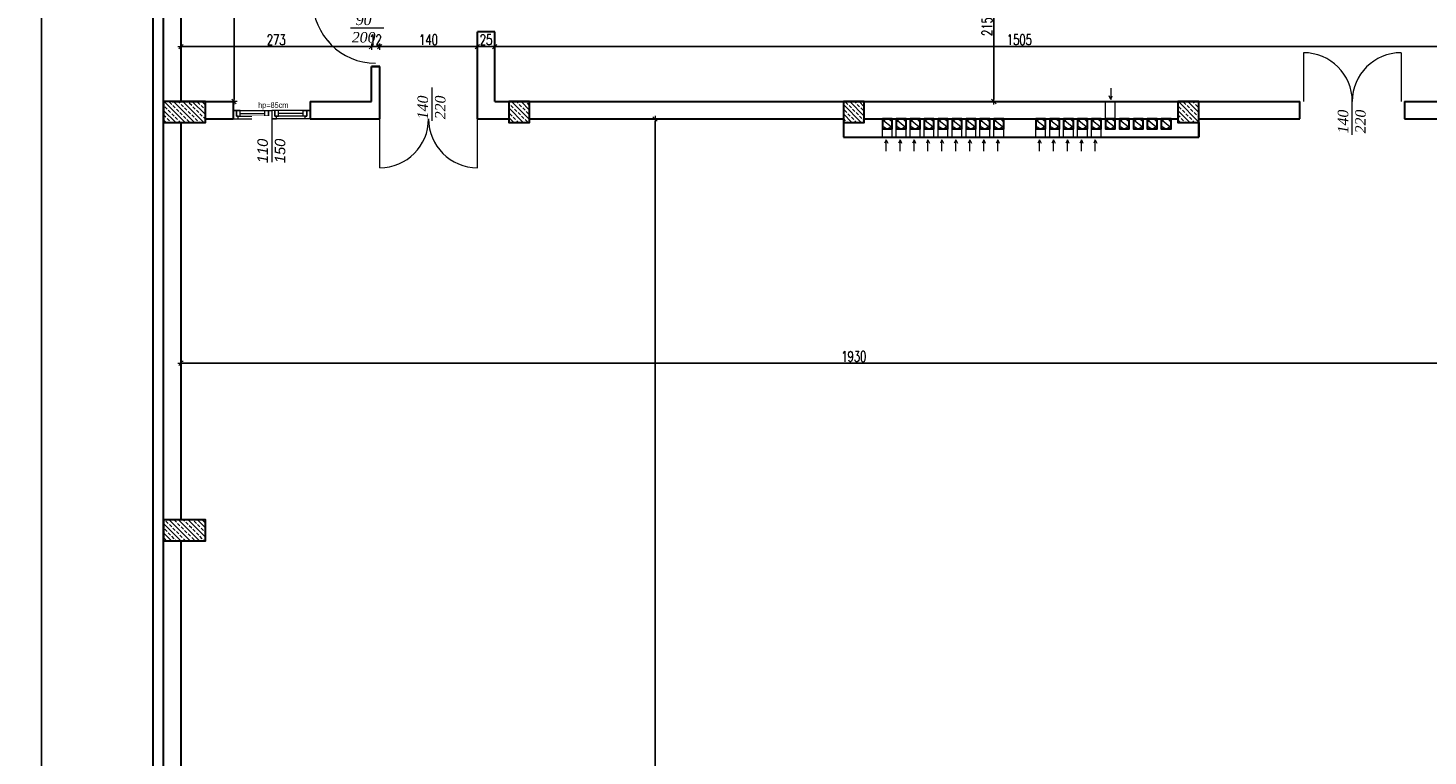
# Model space of a CAD drawing. Header units: millimetres. Extents: x 64838 to 107664, y -36848 to 0.
# Tile 48 of 109: x 75963 to 77971, y -29279 to -28235. Entities that reach past the tile are written whole.
import ezdxf

# ---------------------------------------------------------------- set-up
doc = ezdxf.new("R2010")
doc.units = ezdxf.units.MM
doc.layers.get('Defpoints').update_dxf_attribs({"color": 30})
for name, color, linetype, lineweight in [('0.35', 132, 'Continuous', 35), ('J opisy', 7, 'Continuous', 9), ('J stolarka_okna', 144, 'Continuous', 0), ('J wymiary', 1, 'Continuous', 9), ('sciany', 252, 'Continuous', 30)]:
    doc.layers.add(name, color=color, linetype=linetype, lineweight=lineweight)
doc.styles.add('ADESK2', font='simplex', dxfattribs={"width": 0.7})
doc.styles.get("Standard").update_dxf_attribs({"font": 'arial.ttf'})
doc.dimstyles.new('1-100', dxfattribs={"dimscale": 1.5, "dimtxt": 10, "dimasz": 2, "dimexe": 1, "dimexo": 1, "dimgap": 1.5, "dimtad": 1, "dimdec": 0, "dimrnd": 0.5, "dimdsep": 46, "dimtxsty": 'ADESK2', "dimblk": 'wymiar', "dimcen": -1, "dimdle": 5, "dimse1": 1, "dimse2": 1, "dimclrd": 256, "dimclre": 256, "dimclrt": 256, "dimadec": 0, "dimazin": 0, "dimtfac": 1, "dimtdec": 0, "dimtix": 1, "dimtmove": 0, "dimatfit": 3, "dimfxl": 20, "dimfxlon": 1, "dimtolj": 1, "dimtzin": 0, "dimarcsym": 0})
pattern_1 = [(135, (10492.195, -22509.741), (-6.7351921, -6.7351921), []), (135, (10492.195, -22503.006), (-6.7351921, -6.7351921), [4.7625, -2.38125])]

# ---------------------------------------------------------------- blocks, each defined once
blk = doc.blocks.new('wymiar')
for p, q in [((1.5, 0), (-1.5, 0)), ((1.06, 1.06), (-1.06, -1.06)), ((0, 1.5), (0, -1.5))]:
    blk.add_line(p, q)
blk = doc.blocks.new('*D1007')
at = {"layer": 'Defpoints', "color": 0, "ltscale": 4}
for p in [(76182.1, -28170), (76455.1, -28170), (76455.1, -28261.2)]:
    blk.add_point(p, dxfattribs=at)
at = {"layer": 'J wymiary', "lineweight": -2}
blk.add_line((76185.1, -28261.2), (76452.1, -28261.2), dxfattribs=at)
at = {"layer": 'J wymiary', "lineweight": -2, "ltscale": 4, "xscale": 3, "yscale": 3, "zscale": 3, "rotation": 180}
blk.add_blockref('wymiar', (76182.1, -28261.2), dxfattribs=at)
at = {"layer": 'J wymiary', "lineweight": -2, "ltscale": 4, "xscale": 3, "yscale": 3, "zscale": 3}
blk.add_blockref('wymiar', (76455.1, -28261.2), dxfattribs=at)
at = {"layer": 'J wymiary', "ltscale": 4, "insert": (76318.6, -28251.4), "char_height": 15, "attachment_point": 5, "style": 'ADESK2'}
blk.add_mtext('\\A1;273', dxfattribs=at)
blk = doc.blocks.new('*D1008')
at = {"layer": 'Defpoints', "color": 0, "ltscale": 4}
for p in [(76455.1, -28170), (76467.1, -28159.2), (76467.1, -28261.2)]:
    blk.add_point(p, dxfattribs=at)
at = {"layer": 'J wymiary', "lineweight": -2}
for p, q in [((76452.1, -28261.2), (76449.1, -28261.2)), ((76455.1, -28261.2), (76467.1, -28261.2)), ((76470.1, -28261.2), (76473.1, -28261.2))]:
    blk.add_line(p, q, dxfattribs=at)
at = {"layer": 'J wymiary', "lineweight": -2, "ltscale": 4, "xscale": 3, "yscale": 3, "zscale": 3}
blk.add_blockref('wymiar', (76455.1, -28261.2), dxfattribs=at)
at = {"layer": 'J wymiary', "lineweight": -2, "ltscale": 4, "xscale": 3, "yscale": 3, "zscale": 3, "rotation": 180}
blk.add_blockref('wymiar', (76467.1, -28261.2), dxfattribs=at)
at = {"layer": 'J wymiary', "ltscale": 4, "insert": (76461.1, -28251.4), "char_height": 15, "attachment_point": 5, "style": 'ADESK2'}
blk.add_mtext('\\A1;12', dxfattribs=at)
blk = doc.blocks.new('*D1009')
at = {"layer": 'Defpoints', "color": 0, "ltscale": 4}
for p in [(76467.1, -28159.2), (76607.1, -28261.2), (76607.1, -28290.9)]:
    blk.add_point(p, dxfattribs=at)
at = {"layer": 'J wymiary', "lineweight": -2}
blk.add_line((76470.1, -28261.2), (76604.1, -28261.2), dxfattribs=at)
at = {"layer": 'J wymiary', "lineweight": -2, "ltscale": 4, "xscale": 3, "yscale": 3, "zscale": 3, "rotation": 180}
blk.add_blockref('wymiar', (76467.1, -28261.2), dxfattribs=at)
at = {"layer": 'J wymiary', "lineweight": -2, "ltscale": 4, "xscale": 3, "yscale": 3, "zscale": 3}
blk.add_blockref('wymiar', (76607.1, -28261.2), dxfattribs=at)
at = {"layer": 'J wymiary', "ltscale": 4, "insert": (76537.1, -28251.4), "char_height": 15, "attachment_point": 5, "style": 'ADESK2'}
blk.add_mtext('\\A1;140', dxfattribs=at)
blk = doc.blocks.new('*D1010')
at = {"layer": 'Defpoints', "color": 0, "ltscale": 4}
for p in [(76632.1, -28261.2), (76607.1, -28290.9), (76632.1, -28293)]:
    blk.add_point(p, dxfattribs=at)
at = {"layer": 'J wymiary', "lineweight": -2}
blk.add_line((76610.1, -28261.2), (76629.1, -28261.2), dxfattribs=at)
at = {"layer": 'J wymiary', "lineweight": -2, "ltscale": 4, "xscale": 3, "yscale": 3, "zscale": 3, "rotation": 180}
blk.add_blockref('wymiar', (76607.1, -28261.2), dxfattribs=at)
at = {"layer": 'J wymiary', "lineweight": -2, "ltscale": 4, "xscale": 3, "yscale": 3, "zscale": 3}
blk.add_blockref('wymiar', (76632.1, -28261.2), dxfattribs=at)
at = {"layer": 'J wymiary', "ltscale": 4, "insert": (76619.6, -28251.4), "char_height": 15, "attachment_point": 5, "style": 'ADESK2'}
blk.add_mtext('\\A1;25', dxfattribs=at)
blk = doc.blocks.new('*D1011')
at = {"layer": 'Defpoints', "color": 0, "ltscale": 4}
for p in [(78137.1, -28261.2), (76632.1, -28293), (78137.1, -28347.9)]:
    blk.add_point(p, dxfattribs=at)
at = {"layer": 'J wymiary', "lineweight": -2}
blk.add_line((76635.1, -28261.2), (78134.1, -28261.2), dxfattribs=at)
at = {"layer": 'J wymiary', "lineweight": -2, "ltscale": 4, "xscale": 3, "yscale": 3, "zscale": 3, "rotation": 180}
blk.add_blockref('wymiar', (76632.1, -28261.2), dxfattribs=at)
at = {"layer": 'J wymiary', "lineweight": -2, "ltscale": 4, "xscale": 3, "yscale": 3, "zscale": 3}
blk.add_blockref('wymiar', (78137.1, -28261.2), dxfattribs=at)
at = {"layer": 'J wymiary', "ltscale": 4, "insert": (77384.6, -28251.4), "char_height": 15, "attachment_point": 5, "style": 'ADESK2'}
blk.add_mtext('\\A1;1505', dxfattribs=at)
blk = doc.blocks.new('*D1013')
at = {"layer": 'Defpoints', "color": 0, "ltscale": 4}
for p in [(76182.1, -28655), (78112.1, -28655), (78112.1, -28715.4)]:
    blk.add_point(p, dxfattribs=at)
at = {"layer": 'J wymiary', "lineweight": -2}
blk.add_line((76185.1, -28715.4), (78109.1, -28715.4), dxfattribs=at)
at = {"layer": 'J wymiary', "lineweight": -2, "ltscale": 4, "xscale": 3, "yscale": 3, "zscale": 3, "rotation": 180}
blk.add_blockref('wymiar', (76182.1, -28715.4), dxfattribs=at)
at = {"layer": 'J wymiary', "lineweight": -2, "ltscale": 4, "xscale": 3, "yscale": 3, "zscale": 3}
blk.add_blockref('wymiar', (78112.1, -28715.4), dxfattribs=at)
at = {"layer": 'J wymiary', "ltscale": 4, "insert": (77147.1, -28705.7), "char_height": 15, "attachment_point": 5, "style": 'ADESK2'}
blk.add_mtext('\\A1;1930', dxfattribs=at)
blk = doc.blocks.new('*D1014')
at = {"layer": 'Defpoints', "color": 0, "ltscale": 4}
for p in [(76753, -28365), (76753, -31945), (76862.1, -31945)]:
    blk.add_point(p, dxfattribs=at)
at = {"layer": 'J wymiary', "lineweight": -2}
blk.add_line((76862.1, -28368), (76862.1, -31942), dxfattribs=at)
at = {"layer": 'J wymiary', "lineweight": -2, "ltscale": 4, "xscale": 3, "yscale": 3, "zscale": 3}
for p, rotation in [((76862.1, -28365), 90), ((76862.1, -31945), 270)]:
    blk.add_blockref('wymiar', p, dxfattribs=dict(at, rotation=rotation))
at = {"layer": 'J wymiary', "ltscale": 4, "insert": (76852.4, -30155), "char_height": 15, "attachment_point": 5, "rotation": 90, "style": 'ADESK2'}
blk.add_mtext('\\A1;3580', dxfattribs=at)
blk = doc.blocks.new('*D1019')
at = {"layer": 'Defpoints', "color": 0, "ltscale": 4}
for p in [(76226.4, -28050), (76227.2, -28340), (76258.2, -28340)]:
    blk.add_point(p, dxfattribs=at)
at = {"layer": 'J wymiary', "lineweight": -2}
blk.add_line((76258.2, -28053), (76258.2, -28337), dxfattribs=at)
at = {"layer": 'J wymiary', "lineweight": -2, "ltscale": 4, "xscale": 3, "yscale": 3, "zscale": 3}
for p, rotation in [((76258.2, -28050), 90), ((76258.2, -28340), 270)]:
    blk.add_blockref('wymiar', p, dxfattribs=dict(at, rotation=rotation))
at = {"layer": 'J wymiary', "ltscale": 4, "insert": (76248.4, -28195), "char_height": 15, "attachment_point": 5, "rotation": 90, "style": 'ADESK2'}
blk.add_mtext('\\A1;290', dxfattribs=at)
blk = doc.blocks.new('*D1052')
at = {"layer": 'Defpoints', "color": 0, "ltscale": 4}
for p in [(77311.9, -28125), (77311.9, -28340), (77348, -28340)]:
    blk.add_point(p, dxfattribs=at)
at = {"layer": 'J wymiary', "lineweight": -2}
blk.add_line((77348, -28128), (77348, -28337), dxfattribs=at)
at = {"layer": 'J wymiary', "lineweight": -2, "ltscale": 4, "xscale": 3, "yscale": 3, "zscale": 3}
for p, rotation in [((77348, -28125), 90), ((77348, -28340), 270)]:
    blk.add_blockref('wymiar', p, dxfattribs=dict(at, rotation=rotation))
at = {"layer": 'J wymiary', "ltscale": 4, "insert": (77338.3, -28232.5), "char_height": 15, "attachment_point": 5, "rotation": 90, "style": 'ADESK2'}
blk.add_mtext('\\A1;215', dxfattribs=at)
blk = doc.blocks.new('*D1104')
at = {"layer": 'Defpoints', "color": 0, "ltscale": 4}
for p in [(75982.2, -27485), (76142.1, -27485), (76142.1, -31985)]:
    blk.add_point(p, dxfattribs=at)
at = {"layer": 'J wymiary', "lineweight": -2}
blk.add_line((75982.2, -31982), (75982.2, -27488), dxfattribs=at)
at = {"layer": 'J wymiary', "lineweight": -2, "ltscale": 4, "xscale": 3, "yscale": 3, "zscale": 3}
for p, rotation in [((75982.2, -27485), 90), ((75982.2, -31985), 270)]:
    blk.add_blockref('wymiar', p, dxfattribs=dict(at, rotation=rotation))
at = {"layer": 'J wymiary', "ltscale": 4, "insert": (75972.4, -29735), "char_height": 15, "attachment_point": 5, "rotation": 90, "style": 'ADESK2'}
blk.add_mtext('\\A1;4500', dxfattribs=at)
blk = doc.blocks.new('*D1187')
at = {"layer": 'Defpoints', "color": 0, "ltscale": 4}
for p in [(82232.1, -27104.2), (76142.1, -27497.5), (82232.1, -29537.5)]:
    blk.add_point(p, dxfattribs=at)
at = {"layer": 'J wymiary', "lineweight": -2, "ltscale": 4}
blk.add_line((76145.1, -27104.2), (82229.1, -27104.2), dxfattribs=at)
at = {"layer": 'J wymiary', "lineweight": -2, "ltscale": 4, "xscale": 3, "yscale": 3, "zscale": 3, "rotation": 180}
blk.add_blockref('wymiar', (76142.1, -27104.2), dxfattribs=at)
at = {"layer": 'J wymiary', "lineweight": -2, "ltscale": 4, "xscale": 3, "yscale": 3, "zscale": 3}
blk.add_blockref('wymiar', (82232.1, -27104.2), dxfattribs=at)
at = {"layer": 'J wymiary', "ltscale": 4, "insert": (79187.1, -27094.4), "char_height": 15, "attachment_point": 5, "style": 'ADESK2'}
blk.add_mtext('\\A1;6090', dxfattribs=at)

msp = doc.modelspace()

# ---------------------------------------------------------------- hatches: boundary and pattern name
at = {"layer": 'J opisy'}
h = msp.add_hatch(dxfattribs=at)
h.set_pattern_fill('ANSI33', color=256, scale=1.5, angle=90, style=0)
h.set_pattern_definition(pattern_1)
h.paths.add_polyline_path([(76217.12, -28369.98), (76217.12, -28339.98), (76187.12, -28354.98)])
h.paths.add_polyline_path([(76217.12, -28369.98), (76187.12, -28354.98), (76157.12, -28369.98)])
h.paths.add_polyline_path([(76187.12, -28354.98), (76217.12, -28339.98), (76157.12, -28339.98)])
h.paths.add_polyline_path([(76187.12, -28354.98), (76157.12, -28339.98), (76157.12, -28369.98)])
h = msp.add_hatch(dxfattribs=at)
h.set_pattern_fill('ANSI33', color=256, scale=1.5, angle=90, style=0)
h.set_pattern_definition(pattern_1)
h.paths.add_polyline_path([(76682.12, -28339.98), (76652.12, -28339.98), (76667.12, -28354.98)])
h.paths.add_polyline_path([(76682.12, -28339.98), (76667.12, -28354.98), (76682.12, -28369.98)])
h.paths.add_polyline_path([(76667.12, -28354.98), (76652.12, -28369.98), (76682.12, -28369.98)])
h.paths.add_polyline_path([(76652.12, -28339.98), (76652.12, -28369.98), (76667.12, -28354.98)])
h = msp.add_hatch(dxfattribs=at)
h.set_pattern_fill('ANSI33', color=256, scale=1.5, angle=90, style=0)
h.set_pattern_definition(pattern_1)
h.paths.add_polyline_path([(77162.12, -28339.98), (77132.12, -28339.98), (77147.12, -28354.98)])
h.paths.add_polyline_path([(77162.12, -28339.98), (77147.12, -28354.98), (77162.12, -28369.98)])
h.paths.add_polyline_path([(77147.12, -28354.98), (77132.12, -28369.98), (77162.12, -28369.98)])
h.paths.add_polyline_path([(77132.12, -28339.98), (77132.12, -28369.98), (77147.12, -28354.98)])
h = msp.add_hatch(dxfattribs=at)
h.set_pattern_fill('ANSI33', color=256, scale=1.5, angle=90, style=0)
h.set_pattern_definition(pattern_1)
h.paths.add_polyline_path([(77642.12, -28339.98), (77612.12, -28339.98), (77627.12, -28354.98)])
h.paths.add_polyline_path([(77642.12, -28339.98), (77627.12, -28354.98), (77642.12, -28369.98)])
h.paths.add_polyline_path([(77627.12, -28354.98), (77612.12, -28369.98), (77642.12, -28369.98)])
h.paths.add_polyline_path([(77612.12, -28339.98), (77612.12, -28369.98), (77627.12, -28354.98)])
h = msp.add_hatch(dxfattribs=at)
h.set_pattern_fill('ANSI33', color=256, scale=1.5, angle=90, style=0)
h.set_pattern_definition(pattern_1)
h.paths.add_polyline_path([(76217.12, -28969.98), (76217.12, -28939.98), (76187.12, -28954.98)])
h.paths.add_polyline_path([(76217.12, -28969.98), (76187.12, -28954.98), (76157.12, -28969.98)])
h.paths.add_polyline_path([(76187.12, -28954.98), (76217.12, -28939.98), (76157.12, -28939.98)])
h.paths.add_polyline_path([(76187.12, -28954.98), (76157.12, -28939.98), (76157.12, -28969.98)])

# ---------------------------------------------------------------- linework, layer by layer
at = {"layer": '0.35'}
for p, q in [((76467.12, -28289.98), (76455.12, -28289.98)), ((76467.12, -28289.98), (76455.12, -28289.98)), ((76467.12, -28289.98), (76455.12, -28289.98)), ((77642.12, -28369.98), (77642.12, -28390.98))]:
    msp.add_line(p, q, dxfattribs=at)
at = {"layer": 'J opisy'}
for p, q in [((77515.56, -28337.22), (77513.33, -28332.04)), ((77515.56, -28320.94), (77515.56, -28337.22)), ((77515.56, -28337.22), (77517.79, -28332.04))]:
    msp.add_line(p, q, dxfattribs=at)
at = {"layer": 'J opisy', "linetype": 'Continuous', "lineweight": 9}
for p, q in [((77508.12, -28364.98), (77508.12, -28339.98)), ((77522.12, -28364.98), (77522.12, -28339.98)), ((77200.53, -28376.43), (77189.72, -28367.53)), ((77220.53, -28376.43), (77209.72, -28367.53)), ((77240.53, -28376.43), (77229.72, -28367.53)), ((77260.53, -28376.43), (77249.72, -28367.53)), ((77280.53, -28376.43), (77269.72, -28367.53)), ((77300.53, -28376.43), (77289.72, -28367.53)), ((77320.53, -28376.43), (77309.72, -28367.53)), ((77340.53, -28376.43), (77329.72, -28367.53)), ((77360.53, -28376.43), (77349.72, -28367.53)), ((77420.53, -28376.43), (77409.72, -28367.53)), ((77440.53, -28376.43), (77429.72, -28367.53)), ((77460.53, -28376.43), (77449.72, -28367.53)), ((77480.53, -28376.43), (77469.72, -28367.53)), ((77500.53, -28376.43), (77489.72, -28367.53)), ((77520.53, -28376.43), (77509.72, -28367.53)), ((77540.53, -28376.43), (77529.72, -28367.53)), ((77560.53, -28376.43), (77549.72, -28367.53)), ((77580.53, -28376.43), (77569.72, -28367.53)), ((77600.53, -28376.43), (77589.72, -28367.53)), ((77188.12, -28390.98), (77188.12, -28378.98)), ((77193.54, -28394.8), (77191.31, -28399.98)), ((77193.54, -28411.09), (77193.54, -28394.8)), ((77193.54, -28394.8), (77195.77, -28399.98)), ((77202.12, -28390.98), (77202.12, -28378.98)), ((77208.12, -28390.98), (77208.12, -28378.98)), ((77213.54, -28394.8), (77211.31, -28399.98)), ((77213.54, -28411.09), (77213.54, -28394.8)), ((77213.54, -28394.8), (77215.77, -28399.98)), ((77222.12, -28390.98), (77222.12, -28378.98)), ((77228.12, -28390.98), (77228.12, -28378.98)), ((77233.54, -28394.8), (77231.31, -28399.98)), ((77233.54, -28411.09), (77233.54, -28394.8)), ((77233.54, -28394.8), (77235.77, -28399.98)), ((77242.12, -28390.98), (77242.12, -28378.98)), ((77248.12, -28390.98), (77248.12, -28378.98)), ((77253.54, -28394.8), (77251.31, -28399.98)), ((77253.54, -28411.09), (77253.54, -28394.8)), ((77253.54, -28394.8), (77255.77, -28399.98)), ((77262.12, -28390.98), (77262.12, -28378.98)), ((77268.12, -28390.98), (77268.12, -28378.98)), ((77273.54, -28394.8), (77271.31, -28399.98)), ((77273.54, -28411.09), (77273.54, -28394.8)), ((77273.54, -28394.8), (77275.77, -28399.98)), ((77282.12, -28390.98), (77282.12, -28378.98)), ((77288.12, -28390.98), (77288.12, -28378.98)), ((77293.54, -28394.8), (77291.31, -28399.98)), ((77293.54, -28411.09), (77293.54, -28394.8)), ((77293.54, -28394.8), (77295.77, -28399.98)), ((77302.12, -28390.98), (77302.12, -28378.98)), ((77308.12, -28390.98), (77308.12, -28378.98)), ((77313.54, -28394.8), (77311.31, -28399.98)), ((77313.54, -28411.09), (77313.54, -28394.8)), ((77313.54, -28394.8), (77315.77, -28399.98)), ((77322.12, -28390.98), (77322.12, -28378.98)), ((77328.12, -28390.98), (77328.12, -28378.98)), ((77333.54, -28394.8), (77331.31, -28399.98)), ((77333.54, -28411.09), (77333.54, -28394.8)), ((77333.54, -28394.8), (77335.77, -28399.98)), ((77342.12, -28390.98), (77342.12, -28378.98)), ((77348.12, -28390.98), (77348.12, -28378.98)), ((77353.54, -28394.8), (77351.31, -28399.98)), ((77353.54, -28411.09), (77353.54, -28394.8)), ((77353.54, -28394.8), (77355.77, -28399.98)), ((77362.12, -28390.98), (77362.12, -28378.98)), ((77408.12, -28390.98), (77408.12, -28378.98)), ((77413.54, -28394.8), (77411.31, -28399.98)), ((77413.54, -28411.09), (77413.54, -28394.8)), ((77413.54, -28394.8), (77415.77, -28399.98)), ((77422.12, -28390.98), (77422.12, -28378.98)), ((77428.12, -28390.98), (77428.12, -28378.98)), ((77433.54, -28394.8), (77431.31, -28399.98)), ((77433.54, -28411.09), (77433.54, -28394.8)), ((77433.54, -28394.8), (77435.77, -28399.98)), ((77442.12, -28390.98), (77442.12, -28378.98)), ((77448.12, -28390.98), (77448.12, -28378.98)), ((77453.54, -28394.8), (77451.31, -28399.98)), ((77453.54, -28411.09), (77453.54, -28394.8)), ((77453.54, -28394.8), (77455.77, -28399.98)), ((77462.12, -28390.98), (77462.12, -28378.98)), ((77468.12, -28390.98), (77468.12, -28378.98)), ((77473.54, -28394.8), (77471.31, -28399.98)), ((77473.54, -28411.09), (77473.54, -28394.8)), ((77473.54, -28394.8), (77475.77, -28399.98)), ((77482.12, -28390.98), (77482.12, -28378.98)), ((77488.12, -28390.98), (77488.12, -28378.98)), ((77493.54, -28394.8), (77491.31, -28399.98)), ((77493.54, -28411.09), (77493.54, -28394.8)), ((77493.54, -28394.8), (77495.77, -28399.98)), ((77502.12, -28390.98), (77502.12, -28378.98))]:
    msp.add_line(p, q, dxfattribs=at)
for centre in [(77195.12, -28371.98), (77215.12, -28371.98), (77235.12, -28371.98), (77255.12, -28371.98), (77275.12, -28371.98), (77295.12, -28371.98), (77315.12, -28371.98), (77335.12, -28371.98), (77355.12, -28371.98), (77415.12, -28371.98), (77435.12, -28371.98), (77455.12, -28371.98), (77475.12, -28371.98), (77495.12, -28371.98), (77515.12, -28371.98), (77535.12, -28371.98), (77555.12, -28371.98), (77575.12, -28371.98), (77595.12, -28371.98)]:
    msp.add_circle(centre, 7, dxfattribs=at)
at = {"layer": 'J stolarka_okna', "linetype": 'Continuous', "lineweight": 9}
for p, q in [((77792.12, -28269.98), (77792.12, -28339.98)), ((77932.12, -28269.98), (77932.12, -28339.98)), ((76257.12, -28352.98), (76312.12, -28352.98)), ((76257.12, -28364.98), (76312.12, -28364.98)), ((76267.12, -28356.98), (76302.12, -28356.98)), ((76267.12, -28360.98), (76307.62, -28360.98)), ((76467.12, -28434.98), (76467.12, -28364.98)), ((76607.12, -28434.98), (76607.12, -28364.98))]:
    msp.add_line(p, q, dxfattribs=at)
for points in [[(76261.62, -28352.98), (76257.12, -28352.98), (76257.12, -28364.98), (76263.87, -28364.98), (76263.87, -28360.98), (76261.62, -28360.98)], [(76267.12, -28352.98), (76261.62, -28352.98), (76261.62, -28360.98), (76267.12, -28360.98)], [(76302.12, -28352.98), (76307.62, -28352.98), (76307.62, -28360.98), (76302.12, -28360.98)], [(76307.62, -28352.98), (76312.12, -28352.98), (76312.12, -28364.98), (76305.37, -28364.98), (76305.37, -28360.98), (76307.62, -28360.98)], [(76357.12, -28352.98), (76362.62, -28352.98), (76362.62, -28360.98), (76357.12, -28360.98)], [(76362.62, -28352.98), (76367.12, -28352.98), (76367.12, -28364.98), (76360.37, -28364.98), (76360.37, -28360.98), (76362.62, -28360.98)]]:
    msp.add_lwpolyline(points, close=True, dxfattribs=at)
at = {"layer": 'sciany'}
for p, q in [((76142.12, -31984.98), (76142.12, -27484.98)), ((76157.12, -31969.98), (76157.12, -27499.98)), ((76182.12, -28339.98), (76182.12, -27897.98)), ((76607.12, -28364.98), (76607.12, -28239.98)), ((76632.12, -28239.98), (76607.12, -28239.98)), ((76632.12, -28339.98), (76632.12, -28239.98)), ((76455.12, -28339.98), (76455.12, -28289.98)), ((76467.12, -28289.98), (76455.12, -28289.98)), ((76467.12, -28364.98), (76467.12, -28289.98)), ((76169.62, -28339.98), (76257.12, -28339.98)), ((76257.12, -28339.98), (76257.12, -28364.98)), ((76367.12, -28339.98), (76455.12, -28339.98)), ((76367.12, -28339.98), (76367.12, -28364.98)), ((76632.12, -28339.98), (77787.12, -28339.98)), ((77787.12, -28364.98), (77787.12, -28339.98)), ((77937.12, -28339.98), (78127.12, -28339.98)), ((77937.12, -28339.98), (77937.12, -28364.98)), ((76182.12, -28939.98), (76182.12, -28369.98)), ((76217.12, -28364.98), (76257.12, -28364.98)), ((76367.12, -28364.98), (76467.12, -28364.98)), ((76607.12, -28364.98), (76652.12, -28364.98)), ((76682.12, -28364.98), (77132.12, -28364.98)), ((77132.12, -28369.98), (77132.12, -28390.98)), ((77162.12, -28364.98), (77612.12, -28364.98)), ((77642.12, -28364.98), (77787.12, -28364.98)), ((77937.12, -28364.98), (78077.12, -28364.98)), ((77132.12, -28390.98), (77642.12, -28390.98)), ((76182.12, -29539.98), (76182.12, -28969.98))]:
    msp.add_line(p, q, dxfattribs=at)
for points in [[(76157.12, -28339.98), (76157.12, -28369.98), (76217.12, -28369.98), (76217.12, -28339.98)], [(76652.12, -28339.98), (76652.12, -28369.98), (76682.12, -28369.98), (76682.12, -28339.98)], [(77132.12, -28339.98), (77132.12, -28369.98), (77162.12, -28369.98), (77162.12, -28339.98)], [(77612.12, -28339.98), (77612.12, -28369.98), (77642.12, -28369.98), (77642.12, -28339.98)], [(77188.12, -28364.98), (77188.12, -28378.98), (77202.12, -28378.98), (77202.12, -28364.98)], [(77208.12, -28364.98), (77208.12, -28378.98), (77222.12, -28378.98), (77222.12, -28364.98)], [(77228.12, -28364.98), (77228.12, -28378.98), (77242.12, -28378.98), (77242.12, -28364.98)], [(77248.12, -28364.98), (77248.12, -28378.98), (77262.12, -28378.98), (77262.12, -28364.98)], [(77268.12, -28364.98), (77268.12, -28378.98), (77282.12, -28378.98), (77282.12, -28364.98)], [(77288.12, -28364.98), (77288.12, -28378.98), (77302.12, -28378.98), (77302.12, -28364.98)], [(77308.12, -28364.98), (77308.12, -28378.98), (77322.12, -28378.98), (77322.12, -28364.98)], [(77328.12, -28364.98), (77328.12, -28378.98), (77342.12, -28378.98), (77342.12, -28364.98)], [(77348.12, -28364.98), (77348.12, -28378.98), (77362.12, -28378.98), (77362.12, -28364.98)], [(77408.12, -28364.98), (77408.12, -28378.98), (77422.12, -28378.98), (77422.12, -28364.98)], [(77428.12, -28364.98), (77428.12, -28378.98), (77442.12, -28378.98), (77442.12, -28364.98)], [(77448.12, -28364.98), (77448.12, -28378.98), (77462.12, -28378.98), (77462.12, -28364.98)], [(77468.12, -28364.98), (77468.12, -28378.98), (77482.12, -28378.98), (77482.12, -28364.98)], [(77488.12, -28364.98), (77488.12, -28378.98), (77502.12, -28378.98), (77502.12, -28364.98)], [(77508.12, -28364.98), (77508.12, -28378.98), (77522.12, -28378.98), (77522.12, -28364.98)], [(77528.12, -28364.98), (77528.12, -28378.98), (77542.12, -28378.98), (77542.12, -28364.98)], [(77548.12, -28364.98), (77548.12, -28378.98), (77562.12, -28378.98), (77562.12, -28364.98)], [(77568.12, -28364.98), (77568.12, -28378.98), (77582.12, -28378.98), (77582.12, -28364.98)], [(77588.12, -28364.98), (77588.12, -28378.98), (77602.12, -28378.98), (77602.12, -28364.98)], [(76157.12, -28939.98), (76157.12, -28969.98), (76217.12, -28969.98), (76217.12, -28939.98)]]:
    msp.add_lwpolyline(points, close=True, dxfattribs=at)

# ---------------------------------------------------------------- texts
at = {"layer": 'J opisy', "insert": (76444.05, -28235.45), "char_height": 15, "width": 85.2264, "attachment_point": 5, "bg_fill": 2}
msp.add_mtext('{\\fTimes New Roman|b0|i1|c238|p18;90\\P200}', dxfattribs=at)
at = {"layer": 'J opisy', "char_height": 15, "width": 85.2264, "attachment_point": 5, "rotation": 90, "bg_fill": 2}
for insert in [(76541.48, -28348.47), (77861.48, -28368.67)]:
    msp.add_mtext('{\\fTimes New Roman|b0|i1|c238|p18;140\\P220}', dxfattribs=dict(at, insert=insert))
at = {"layer": 'J opisy', "insert": (76314.45, -28346.34), "char_height": 8, "width": 72.5, "attachment_point": 5, "line_spacing_factor": 0.771429}
msp.add_mtext('\\pxsm1;{\\W0.9;hp=85cm}', dxfattribs=at)

# ---------------------------------------------------------------- dimensions: what is measured, and where the dimension line sits
at = {"layer": 'J wymiary'}
for base, p1, p2, picture, middle in [((75982.2, -27484.98), (76142.12, -31984.98), (76142.12, -27484.98), '*D1104', (75972.45, -29734.98)), ((76258.15, -28339.98), (76226.42, -28049.98), (76227.18, -28339.98), '*D1019', (76248.4, -28194.98)), ((77348.02, -28339.98), (77311.86, -28124.98), (77311.86, -28339.98), '*D1052', (77338.27, -28232.48)), ((76862.14, -31944.98), (76752.97, -28364.98), (76752.97, -31944.98), '*D1014', (76852.39, -30154.98))]:
    dim = msp.add_linear_dim(base=base, p1=p1, p2=p2, angle=90, dimstyle='1-100', override={"dimblk": 'wymiar'}, dxfattribs=at)
    dim.commit()
    dim.dimension.update_dxf_attribs({"geometry": picture, "text_midpoint": middle})
for base, p1, p2, picture, middle in [((76632.12, -28261.2), (76607.12, -28290.93), (76632.12, -28292.95), '*D1010', (76619.62, -28251.45)), ((78112.12, -28715.41), (76182.12, -28654.98), (78112.12, -28654.98), '*D1013', (77147.12, -28705.66))]:
    dim = msp.add_linear_dim(base=base, p1=p1, p2=p2, dimstyle='1-100', override={"dimblk": 'wymiar'}, dxfattribs=at)
    dim.commit()
    dim.dimension.update_dxf_attribs({"geometry": picture, "text_midpoint": middle})

# ---------------------------------------------------------------- next in the draw order: linework, layer by layer
at = {"layer": 'J opisy'}
for p, q in [((76472.99, -28234.91), (76425.02, -28234.91)), ((76542.12, -28367.75), (76542.12, -28319.78)), ((77862.12, -28387.94), (77862.12, -28339.98))]:
    msp.add_line(p, q, dxfattribs=at)
at = {"layer": 'J stolarka_okna', "linetype": 'Continuous', "lineweight": 9}
for centre, radius, start, end in [((76461.12, -28194.98), 90, 180, 270), ((77792.12, -28339.98), 70, 0, 90), ((77932.12, -28339.98), 70, 90, 180), ((76467.12, -28364.98), 70, 270, 0), ((76607.12, -28364.98), 70, 180, 270)]:
    msp.add_arc(centre, radius, start, end, dxfattribs=at)

# ---------------------------------------------------------------- next in the draw order: texts
at = {"layer": 'J opisy', "insert": (76311.75, -28410.87), "char_height": 15, "width": 85.2264, "attachment_point": 5, "rotation": 90, "bg_fill": 2}
msp.add_mtext('{\\fArial|b0|i1|c238|p18;110\\P150}', dxfattribs=at)

# ---------------------------------------------------------------- next in the draw order: dimensions: what is measured, and where the dimension line sits
at = {"layer": 'J wymiary'}
for base, p1, p2, picture, middle in [((76455.12, -28261.2), (76182.12, -28169.98), (76455.12, -28169.98), '*D1007', (76318.62, -28251.45)), ((76467.12, -28261.2), (76455.12, -28169.98), (76467.12, -28159.19), '*D1008', (76461.12, -28251.45)), ((76607.12, -28261.2), (76467.12, -28159.19), (76607.12, -28290.93), '*D1009', (76537.12, -28251.45)), ((78137.12, -28261.2), (76632.12, -28292.95), (78137.12, -28347.91), '*D1011', (77384.62, -28251.45))]:
    dim = msp.add_linear_dim(base=base, p1=p1, p2=p2, dimstyle='1-100', override={"dimblk": 'wymiar'}, dxfattribs=at)
    dim.commit()
    dim.dimension.update_dxf_attribs({"geometry": picture, "text_midpoint": middle})

# ---------------------------------------------------------------- next in the draw order: linework, layer by layer
at = {"layer": 'J opisy', "linetype": 'Continuous', "lineweight": 9}
msp.add_line((76312.12, -28364.98), (76312.12, -28427.15), dxfattribs=at)
at = {"layer": 'J stolarka_okna', "linetype": 'Continuous', "lineweight": 9}
for p, q in [((76367.12, -28352.98), (76312.12, -28352.98)), ((76367.12, -28364.98), (76312.12, -28364.98)), ((76357.12, -28360.98), (76316.62, -28360.98)), ((76357.12, -28356.98), (76322.12, -28356.98))]:
    msp.add_line(p, q, dxfattribs=at)
for points in [[(76316.62, -28352.98), (76312.12, -28352.98), (76312.12, -28364.98), (76318.87, -28364.98), (76318.87, -28360.98), (76316.62, -28360.98)], [(76322.12, -28352.98), (76316.62, -28352.98), (76316.62, -28360.98), (76322.12, -28360.98)]]:
    msp.add_lwpolyline(points, close=True, dxfattribs=at)

# ---------------------------------------------------------------- next in the draw order: dimensions: what is measured, and where the dimension line sits
at = {"layer": 'J wymiary', "ltscale": 4}
dim = msp.add_linear_dim(base=(82232.12, -27104.18), p1=(76142.12, -27497.5), p2=(82232.12, -29537.48), dimstyle='1-100', override={"dimblk": 'wymiar', "dimtmove": 1}, dxfattribs=at)
dim.commit()
dim.dimension.update_dxf_attribs({"geometry": '*D1187', "text_midpoint": (79187.12, -27094.43)})

doc.saveas('drawing.dxf')
